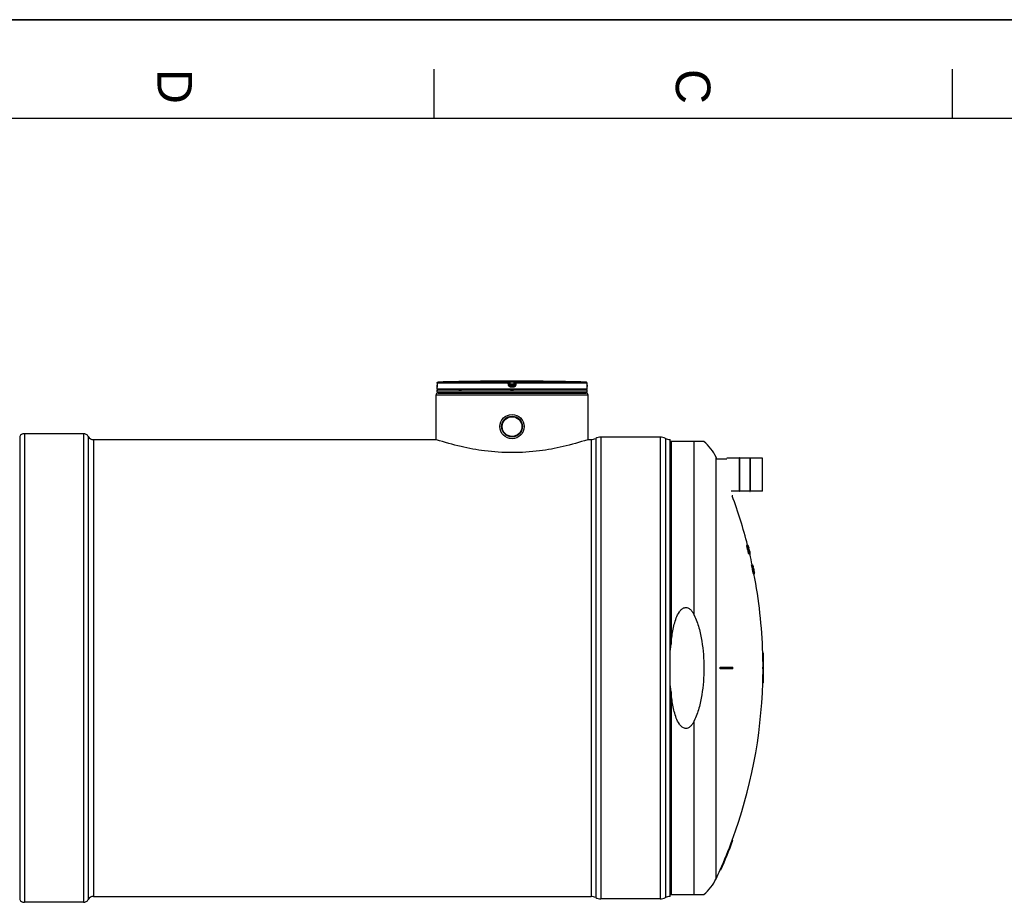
# Model space of a CAD drawing. Header units: millimetres. Extents: x 0 to 420, y 0 to 297.
# Tile 24 of 37: x 221 to 320, y 208 to 297. Entities that reach past the tile are written whole.
import ezdxf

# ---------------------------------------------------------------- set-up
doc = ezdxf.new("R2010")
doc.units = ezdxf.units.MM
doc.header["$LTSCALE"] = 23.1
doc.layers.get('0').update_dxf_attribs({"linetype": 'CONTINUOUS'})
for name, color, linetype in [('01_GLOBAL', 7, 'CONTINUOUS'), ('AXES_REF', 7, 'CONTINUOUS'), ('SURFACES', 7, 'CONTINUOUS')]:
    doc.layers.add(name, color=color, linetype=linetype)
doc.styles.add('TEXTSTYLE_2', font='arial.ttf')

# ---------------------------------------------------------------- blocks, each defined once
blk = doc.blocks.new('MARGEA3_BL0', base_point=(210.000078, 148.5))
at = {"color": 7, "linetype": 'Continuous'}
for p, q in [((420.000078, 297.000001), (0.000078, 297.000001)), ((0.000078, 296.999914), (420, 296.999914)), ((262.500078, 292.000001), (262.500078, 287.000001)), ((315.000078, 292.000001), (315.000078, 287.000001)), ((410.000078, 287.000001), (10.000078, 287.000001))]:
    blk.add_line(p, q, dxfattribs=at)
at = {"color": 7, "linetype": 'Continuous', "style": 'TEXTSTYLE_2', "oblique": 0.00001872}
for s, p in [('D', (234.500078, 292.000001)), ('C', (287.000078, 292.000001))]:
    blk.add_text(s, height=3.5, rotation=270, dxfattribs=at).set_placement(p)

msp = doc.modelspace()

# ---------------------------------------------------------------- linework, layer by layer
at = {"color": 7, "linetype": 'Continuous'}
for p, q in [((0, 297), (420, 297)), ((267.312, 260.362), (267.112, 260.359)), ((267.254, 260.361), (267.228, 260.361)), ((267.311, 260.362), (267.254, 260.361)), ((267.312, 260.362), (267.311, 260.362)), ((267.312, 260.362), (267.312, 260.362)), ((273.721, 260.359), (273.521, 260.362)), ((273.578, 260.361), (273.528, 260.362)), ((262.816, 259.578), (262.816, 259.781)), ((278.016, 259.478), (262.816, 259.478)), ((262.816, 259.278), (262.816, 259.478)), ((262.822, 259.827), (262.821, 259.819)), ((262.823, 259.848), (262.822, 259.837)), ((262.822, 259.837), (262.822, 259.827)), ((262.824, 259.874), (262.823, 259.861)), ((262.823, 259.861), (262.823, 259.848)), ((262.825, 259.921), (262.824, 259.905)), ((262.824, 259.905), (262.824, 259.889)), ((262.824, 259.889), (262.824, 259.874)), ((262.826, 260.182), (262.825, 259.957)), ((262.825, 259.957), (262.825, 259.938)), ((262.825, 259.938), (262.825, 259.921)), ((262.856, 259.478), (262.856, 259.482)), ((277.976, 259.478), (277.976, 259.482)), ((278.008, 259.94), (278.006, 260.182)), ((278.008, 259.923), (278.008, 259.944)), ((278.008, 259.908), (278.008, 259.928)), ((278.009, 259.893), (278.008, 259.912)), ((278.009, 259.879), (278.009, 259.897)), ((278.009, 259.863), (278.009, 259.883)), ((278.01, 259.851), (278.009, 259.866)), ((278.01, 259.841), (278.01, 259.854)), ((278.011, 259.831), (278.01, 259.843)), ((278.011, 259.823), (278.011, 259.833)), ((278.012, 259.81), (278.011, 259.829)), ((278.012, 259.812), (278.011, 259.819)), ((278.012, 259.807), (278.012, 259.812)), ((278.016, 259.578), (278.016, 259.781)), ((278.016, 259.278), (278.016, 259.478)), ((278.016, 259.278), (262.816, 259.278)), ((262.916, 259.178), (262.916, 259.278)), ((262.916, 259.178), (277.916, 259.178)), ((277.916, 259.178), (277.916, 259.278)), ((228.016, 254.458), (262.716, 254.458)), ((262.756, 254.445), (262.716, 254.458)), ((278.116, 254.458), (278.077, 254.445)), ((278.082, 254.447), (278.077, 254.445)), ((278.116, 254.458), (278.416, 254.458)), ((285.416, 254.708), (279.416, 254.708)), ((286.416, 208.178), (286.416, 254.458)), ((289.842, 254.268), (286.416, 254.268)), ((291.154, 252.514), (292.176, 252.514)), ((293.406, 252.584), (292.186, 252.584)), ((293.446, 252.624), (293.406, 252.624)), ((293.406, 252.624), (293.406, 249.204)), ((293.446, 252.624), (293.446, 249.204)), ((294.506, 252.584), (293.446, 252.584)), ((294.506, 252.624), (294.546, 252.624)), ((294.506, 252.624), (294.506, 249.204)), ((294.546, 252.624), (294.546, 249.204)), ((295.766, 252.584), (294.546, 252.584)), ((295.776, 249.254), (295.776, 252.574)), ((293.406, 249.244), (292.598, 249.244)), ((292.777, 248.768), (292.713, 248.768)), ((293.446, 249.204), (293.406, 249.204)), ((294.506, 249.244), (293.446, 249.244)), ((294.506, 249.204), (294.546, 249.204)), ((295.766, 249.244), (294.546, 249.244)), ((294.176, 243.768), (294.332, 243.768)), ((294.177, 243.749), (294.239, 243.749)), ((294.182, 243.711), (294.244, 243.711)), ((294.196, 243.634), (294.258, 243.634)), ((294.214, 243.558), (294.196, 243.634)), ((294.214, 243.558), (294.276, 243.558)), ((294.233, 243.481), (294.295, 243.481)), ((294.254, 243.405), (294.233, 243.481)), ((294.254, 243.405), (294.316, 243.405)), ((294.255, 243.749), (294.285, 243.749)), ((294.276, 243.558), (294.258, 243.634)), ((294.267, 243.711), (294.291, 243.711)), ((294.275, 243.653), (294.268, 243.653)), ((294.269, 243.634), (294.283, 243.634)), ((294.275, 243.596), (294.294, 243.596)), ((294.275, 243.596), (294.288, 243.539)), ((294.283, 243.634), (294.281, 243.639)), ((294.283, 243.634), (294.281, 243.639)), ((294.294, 243.596), (294.283, 243.634)), ((294.284, 243.558), (294.325, 243.558)), ((294.287, 243.768), (294.289, 243.765)), ((294.29, 243.634), (294.307, 243.634)), ((294.305, 243.558), (294.294, 243.596)), ((294.316, 243.405), (294.295, 243.481)), ((294.296, 243.615), (294.311, 243.559)), ((294.298, 243.5), (294.313, 243.443)), ((294.303, 243.481), (294.344, 243.481)), ((294.325, 243.558), (294.307, 243.634)), ((294.311, 243.559), (294.311, 243.558)), ((294.317, 243.653), (294.313, 243.653)), ((294.314, 243.692), (294.324, 243.655)), ((294.315, 243.634), (294.325, 243.634)), ((294.325, 243.634), (294.317, 243.653)), ((294.319, 243.673), (294.338, 243.673)), ((294.322, 243.596), (294.336, 243.596)), ((294.322, 243.596), (294.335, 243.539)), ((294.324, 243.655), (294.335, 243.615)), ((294.324, 243.655), (294.335, 243.615)), ((294.336, 243.596), (294.325, 243.634)), ((294.326, 243.405), (294.364, 243.405)), ((294.328, 243.749), (294.336, 243.749)), ((294.331, 243.558), (294.351, 243.558)), ((294.335, 243.615), (294.35, 243.559)), ((294.335, 243.385), (294.341, 243.385)), ((294.346, 243.558), (294.336, 243.596)), ((294.338, 243.711), (294.346, 243.711)), ((294.348, 243.673), (294.341, 243.673)), ((294.364, 243.405), (294.344, 243.481)), ((294.345, 243.5), (294.36, 243.443)), ((294.355, 243.674), (294.346, 243.711)), ((294.355, 243.674), (294.346, 243.711)), ((294.35, 243.559), (294.351, 243.558)), ((294.351, 243.634), (294.365, 243.634)), ((294.365, 243.634), (294.355, 243.674)), ((294.384, 243.558), (294.365, 243.634)), ((294.37, 243.558), (294.384, 243.558)), ((294.375, 243.596), (294.389, 243.539)), ((294.38, 243.385), (294.384, 243.385)), ((294.389, 243.539), (294.408, 243.462)), ((294.394, 243.462), (294.408, 243.462)), ((294.277, 243.328), (294.339, 243.328)), ((294.292, 243.29), (294.354, 243.29)), ((294.301, 243.27), (294.37, 243.27)), ((294.317, 243.251), (294.379, 243.251)), ((294.319, 243.117), (294.388, 243.117)), ((294.339, 243.041), (294.319, 243.117)), ((294.33, 243.213), (294.391, 243.213)), ((294.346, 243.156), (294.33, 243.213)), ((294.339, 243.041), (294.4, 243.041)), ((294.346, 243.156), (294.407, 243.156)), ((294.365, 243.328), (294.387, 243.328)), ((294.365, 242.945), (294.427, 242.945)), ((294.377, 243.29), (294.4, 243.29)), ((294.4, 243.041), (294.381, 243.117)), ((294.383, 243.27), (294.413, 243.27)), ((294.385, 242.888), (294.447, 242.888)), ((294.388, 243.251), (294.42, 243.251)), ((294.388, 243.251), (294.409, 243.175)), ((294.388, 243.117), (294.403, 243.06)), ((294.407, 243.156), (294.391, 243.213)), ((294.393, 243.098), (294.421, 243.098)), ((294.395, 242.868), (294.552, 242.868)), ((294.399, 243.213), (294.432, 243.213)), ((294.409, 243.041), (294.433, 243.041)), ((294.414, 243.156), (294.447, 243.156)), ((294.433, 243.041), (294.421, 243.098)), ((294.421, 243.002), (294.439, 243.002)), ((294.423, 243.117), (294.436, 243.117)), ((294.427, 243.251), (294.447, 243.175)), ((294.43, 242.983), (294.439, 242.983)), ((294.45, 243.041), (294.431, 243.117)), ((294.447, 243.156), (294.432, 243.213)), ((294.432, 243.079), (294.448, 243.002)), ((294.436, 243.29), (294.449, 243.29)), ((294.436, 243.117), (294.445, 243.082)), ((294.44, 243.041), (294.45, 243.041)), ((294.441, 243.098), (294.461, 243.098)), ((294.445, 243.082), (294.451, 243.06)), ((294.445, 243.082), (294.451, 243.06)), ((294.459, 243.005), (294.45, 243.041)), ((294.459, 243.005), (294.45, 243.041)), ((294.456, 243.041), (294.474, 243.041)), ((294.459, 243.194), (294.472, 243.194)), ((294.476, 242.945), (294.459, 243.005)), ((294.459, 242.945), (294.476, 242.945)), ((294.474, 243.041), (294.461, 243.098)), ((294.464, 243.175), (294.478, 243.175)), ((294.467, 243.002), (294.48, 243.002)), ((294.467, 242.888), (294.494, 242.888)), ((294.47, 243.079), (294.487, 243.002)), ((294.475, 242.983), (294.482, 242.983)), ((294.479, 243.175), (294.497, 243.098)), ((294.482, 242.983), (294.48, 243.002)), ((294.487, 243.079), (294.501, 243.079)), ((294.497, 243.098), (294.511, 243.041)), ((294.52, 243.002), (294.501, 243.079)), ((294.506, 243.002), (294.52, 243.002)), ((294.524, 242.926), (294.538, 242.926)), ((294.533, 242.888), (294.548, 242.888)), ((294.678, 241.768), (294.797, 241.768)), ((294.792, 241.653), (294.769, 241.653)), ((294.792, 241.749), (294.799, 241.749)), ((294.797, 241.768), (294.798, 241.765)), ((294.799, 241.749), (294.799, 241.752)), ((294.801, 241.752), (294.802, 241.749)), ((294.801, 241.711), (294.807, 241.711)), ((294.81, 241.653), (294.801, 241.653)), ((294.805, 241.692), (294.814, 241.653)), ((294.805, 241.634), (294.815, 241.634)), ((294.812, 241.685), (294.807, 241.711)), ((294.81, 241.711), (294.821, 241.66)), ((294.813, 241.596), (294.824, 241.596)), ((294.814, 241.653), (294.822, 241.615)), ((294.824, 241.596), (294.815, 241.634)), ((294.817, 241.673), (294.817, 241.673)), ((294.821, 241.657), (294.817, 241.673)), ((294.818, 241.673), (294.824, 241.647)), ((294.818, 241.634), (294.822, 241.634)), ((294.82, 241.653), (294.822, 241.653)), ((294.822, 241.653), (294.821, 241.657)), ((294.821, 241.405), (294.841, 241.405)), ((294.823, 241.647), (294.822, 241.653)), ((294.827, 241.609), (294.822, 241.634)), ((294.822, 241.615), (294.835, 241.558)), ((294.829, 241.622), (294.823, 241.647)), ((294.836, 241.539), (294.824, 241.596)), ((294.825, 241.539), (294.836, 241.539)), ((294.826, 241.622), (294.827, 241.615)), ((294.827, 241.615), (294.83, 241.615)), ((294.827, 241.615), (294.829, 241.606)), ((294.837, 241.558), (294.827, 241.609)), ((294.832, 241.606), (294.829, 241.622)), ((294.829, 241.606), (294.837, 241.567)), ((294.84, 241.567), (294.832, 241.606)), ((294.833, 241.5), (294.844, 241.5)), ((294.835, 241.558), (294.842, 241.558)), ((294.837, 241.567), (294.839, 241.558)), ((294.842, 241.558), (294.84, 241.567)), ((294.843, 241.519), (294.85, 241.519)), ((294.856, 241.443), (294.844, 241.5)), ((294.844, 241.443), (294.856, 241.443)), ((294.866, 241.443), (294.85, 241.519)), ((294.85, 241.481), (294.862, 241.424)), ((294.852, 241.405), (294.863, 241.405)), ((294.863, 241.405), (294.856, 241.443)), ((294.856, 241.385), (294.865, 241.385)), ((294.858, 241.443), (294.866, 241.443)), ((294.862, 241.424), (294.869, 241.385)), ((294.877, 241.385), (294.866, 241.443)), ((294.869, 241.385), (294.876, 241.347)), ((294.876, 241.347), (294.88, 241.328)), ((294.888, 241.33), (294.877, 241.385)), ((294.878, 241.385), (294.892, 241.316)), ((294.864, 241.29), (294.844, 241.29)), ((294.861, 240.868), (294.981, 240.868)), ((294.889, 241.27), (294.879, 241.27)), ((294.88, 241.328), (294.884, 241.309)), ((294.883, 241.251), (294.894, 241.251)), ((294.884, 241.309), (294.892, 241.27)), ((294.897, 241.284), (294.888, 241.33)), ((294.889, 241.33), (294.908, 241.234)), ((294.891, 241.213), (294.902, 241.213)), ((294.907, 241.233), (294.892, 241.31)), ((294.892, 241.27), (294.901, 241.232)), ((294.893, 241.31), (294.908, 241.234)), ((294.902, 241.213), (294.894, 241.251)), ((294.901, 241.232), (294.912, 241.175)), ((294.914, 241.156), (294.902, 241.213)), ((294.902, 241.156), (294.914, 241.156)), ((294.908, 241.234), (294.919, 241.176)), ((294.914, 241.098), (294.926, 241.098)), ((294.925, 241.041), (294.936, 241.041)), ((294.936, 241.041), (294.926, 241.098)), ((294.931, 241.079), (294.942, 241.022)), ((294.933, 241.002), (294.943, 241.002)), ((294.946, 241.022), (294.936, 241.08)), ((294.943, 241.002), (294.936, 241.041)), ((294.936, 240.983), (294.946, 240.983)), ((294.937, 241.08), (294.948, 241.023)), ((294.937, 241.079), (294.939, 241.079)), ((294.949, 241.031), (294.939, 241.079)), ((294.942, 241.022), (294.949, 240.983)), ((294.957, 240.964), (294.946, 241.022)), ((294.948, 241.023), (294.959, 240.964)), ((294.948, 241.022), (294.951, 241.022)), ((294.951, 241.022), (294.949, 241.031)), ((294.949, 240.983), (294.956, 240.945)), ((294.951, 241.022), (294.95, 241.023)), ((294.96, 240.974), (294.951, 241.022)), ((294.953, 240.964), (294.957, 240.964)), ((294.959, 240.964), (294.962, 240.964)), ((294.962, 240.965), (294.96, 240.974)), ((294.962, 240.965), (294.96, 240.974)), ((295.871, 232.818), (295.811, 232.818)), ((291.493, 231.418), (292.777, 231.418)), ((295.811, 231.418), (295.893, 231.418)), ((292.777, 231.218), (291.493, 231.218)), ((295.893, 231.218), (295.811, 231.218)), ((295.871, 229.818), (295.811, 229.818)), ((292.777, 213.868), (292.713, 213.868)), ((291.559, 210.868), (291.493, 210.868)), ((285.416, 207.928), (279.416, 207.928)), ((286.416, 208.368), (289.842, 208.368))]:
    msp.add_line(p, q, dxfattribs=at)
at = {"color": 9, "linetype": 'Continuous'}
for p, q in [((270.028, 260.281), (270.028, 260.359)), ((270.23, 260.362), (270.23, 260.261)), ((270.23, 260.362), (270.416, 260.362)), ((270.416, 260.362), (270.603, 260.362)), ((270.603, 260.362), (270.603, 260.261)), ((270.805, 260.359), (270.805, 260.281)), ((273.521, 260.362), (273.521, 260.362)), ((262.818, 259.781), (262.816, 259.781)), ((278.016, 259.578), (262.816, 259.578)), ((262.827, 260.181), (262.825, 259.956)), ((262.825, 259.956), (262.825, 259.957)), ((262.827, 260.181), (262.826, 260.182)), ((270.023, 260.181), (262.827, 260.181)), ((262.856, 259.482), (262.889, 259.482)), ((270.028, 260.281), (262.924, 260.281)), ((265.024, 259.482), (265.297, 259.482)), ((270.051, 259.956), (270.023, 260.181)), ((270.127, 260.193), (270.127, 260.272)), ((270.155, 260.047), (270.127, 260.272)), ((270.155, 259.969), (270.127, 260.193)), ((270.155, 260.047), (270.155, 259.969)), ((270.155, 260.047), (270.156, 260.04)), ((270.255, 260.06), (270.23, 260.261)), ((270.603, 260.261), (270.23, 260.261)), ((270.416, 259.781), (270.252, 259.781)), ((270.253, 259.959), (270.255, 259.959)), ((270.578, 260.06), (270.255, 260.06)), ((270.255, 260.06), (270.255, 259.881)), ((270.578, 259.959), (270.255, 259.959)), ((270.416, 259.881), (270.255, 259.881)), ((270.256, 259.482), (270.576, 259.482)), ((270.578, 259.881), (270.416, 259.881)), ((270.58, 259.781), (270.416, 259.781)), ((270.603, 260.261), (270.578, 260.06)), ((270.578, 259.881), (270.578, 260.06)), ((270.579, 259.959), (270.578, 259.959)), ((270.677, 260.047), (270.676, 260.04)), ((270.705, 260.272), (270.677, 260.047)), ((270.705, 260.193), (270.677, 259.969)), ((270.677, 259.969), (270.677, 260.047)), ((270.705, 260.272), (270.705, 260.193)), ((270.81, 260.181), (270.781, 259.956)), ((277.909, 260.281), (270.805, 260.281)), ((278.006, 260.181), (270.81, 260.181)), ((277.944, 259.482), (277.976, 259.482)), ((278.006, 260.181), (278.006, 260.182)), ((278.008, 259.956), (278.006, 260.181)), ((278.008, 259.956), (278.008, 259.957)), ((278.016, 259.781), (278.015, 259.781)), ((278.416, 254.458), (278.416, 208.178)), ((278.887, 254.576), (278.887, 208.061)), ((279.416, 254.708), (279.416, 207.928)), ((285.416, 254.708), (285.416, 207.928)), ((285.946, 254.576), (285.946, 208.061)), ((286.519, 254.268), (286.519, 233.729)), ((288.868, 236.668), (288.868, 254.268)), ((295.766, 249.244), (295.766, 252.584)), ((286.519, 228.908), (286.519, 208.368)), ((288.868, 208.368), (288.868, 225.968))]:
    msp.add_line(p, q, dxfattribs=at)
at = {"color": 7, "linetype": 'Continuous'}
for points in [[(267.228, 260.361), (267.198, 260.36), (267.182, 260.36)], [(273.528, 260.362), (273.522, 260.362), (273.521, 260.362)], [(262.821, 259.819), (262.821, 259.812), (262.821, 259.809), (262.821, 259.806), (262.82, 259.803), (262.82, 259.801), (262.82, 259.8), (262.82, 259.799), (262.82, 259.798)], [(278.013, 259.8), (278.013, 259.799), (278.013, 259.798), (278.013, 259.798), (278.013, 259.798), (278.013, 259.798), (278.013, 259.799), (278.013, 259.801), (278.012, 259.802), (278.012, 259.804), (278.012, 259.807)]]:
    msp.add_lwpolyline(points, dxfattribs=at)
for radius in [1.23, 1.055]:
    msp.add_circle((270.416, 255.778), radius, dxfattribs=at)
for centre, radius, start, end in [((270.416, -28.475), 288.854, 90.65549, 91.48637), ((270.416, -28.472), 288.85, 89.3842, 90.6158), ((270.416, -28.472), 288.85, 88.51363, 89.34452), ((262.916, 259.781), 0.1, 162.87448, 180), ((262.916, 259.578), 0.1, 180, 235.73564), ((262.926, 260.181), 0.1, 91.48637, 179.62893), ((262.882, 259.482), 0.026, 148.62171, 180), ((277.906, 260.181), 0.1, 0.47139, 88.50968), ((277.916, 259.578), 0.1, 304.26436, 360), ((277.95, 259.482), 0.026, 0, 31.37829), ((277.916, 259.781), 0.1, 0, 17.12565), ((278.416, 255.458), 1, 270, 298.07249), ((279.416, 253.583), 1.125, 90, 118.07249), ((285.416, 253.583), 1.125, 61.92751, 90), ((286.416, 255.458), 1, 241.92751, 270), ((286.916, 250.718), 4.6, 25.09189, 50.51032), ((245.487, 231.318), 50.347, 24.89761, 25.09189), ((292.186, 252.574), 0.01, 90, 180), ((295.766, 252.574), 0.01, 0, 90), ((245.487, 231.318), 50.347, 14.31683, 20.27915), ((295.766, 249.254), 0.01, 270, 360), ((291.197, 243.73), 2.98, 0.3691, 0.73727), ((283.976, 242.414), 10.288, 7.24109, 7.45616), ((268.897, 238.887), 25.74, 10.62733, 10.80085), ((245.487, 231.318), 50.241, 14.00977, 14.09982), ((291.255, 243.73), 2.984, 0.36863, 0.73633), ((284.025, 242.414), 10.3, 7.23198, 7.44678), ((291.748, 242.398), 2.848, 28.33073, 28.76934), ((268.928, 238.887), 25.771, 10.61413, 10.78743), ((268.237, 235.262), 27.261, 17.20966, 17.37827), ((275.045, 237.397), 20.233, 18.12739, 18.29865), ((289.18, 243.292), 5.1, 3.85031, 4.06595), ((278.556, 241.122), 15.912, 8.94419, 9.08382), ((261.675, 234.072), 33.988, 16.30728, 16.44186), ((288.4, 241.14), 6.389, 23.02325, 23.16197), ((245.487, 231.318), 50.301, 13.99269, 14.08262), ((291.281, 243.526), 3.012, 4.2407, 4.60604), ((283.984, 242.055), 10.439, 9.12543, 9.33839), ((245.487, 231.318), 50.309, 14.01313, 14.05809), ((291.947, 242.683), 2.58, 24.41998, 24.80987), ((268.874, 238.443), 25.958, 11.53759, 11.7102), ((275.223, 237.878), 19.956, 16.93804, 17.11053), ((245.487, 231.318), 50.381, 14.19474, 14.30708), ((289.178, 243.028), 5.173, 6.7297, 6.94332), ((277.666, 237.741), 17.597, 18.7749, 18.90666), ((278.498, 240.706), 16.085, 10.34884, 10.48754), ((268.268, 235.263), 27.29, 17.18914, 17.35755), ((245.487, 231.318), 50.399, 14.18955, 14.30185), ((245.487, 231.318), 50.349, 13.97918, 14.06902), ((288.431, 240.855), 6.423, 23.19832, 23.38431), ((292.266, 243.253), 2.129, 13.4655, 13.99599), ((245.487, 231.318), 50.354, 14.00014, 14.04506), ((283.756, 241.12), 10.902, 13.74572, 13.95302), ((245.487, 231.318), 50.389, 13.25084, 14.1922), ((245.487, 231.318), 50.392, 13.25008, 14.19138), ((291.862, 242.051), 2.816, 27.84968, 28.29119), ((283.253, 239.379), 11.793, 19.56417, 19.76177), ((277.863, 238.216), 17.305, 17.44638, 17.57935), ((291.205, 242.871), 3.252, 13.57442, 13.92176), ((268.407, 235.738), 27.066, 16.28566, 16.45466), ((278.255, 239.639), 16.599, 13.79347, 13.92964), ((288.653, 241.224), 6.121, 20.68052, 20.87225), ((247.192, 231.809), 48.632, 13.86369, 13.9799), ((292.055, 242.33), 2.557, 23.9143, 24.38448), ((283.462, 239.812), 11.494, 17.81284, 18.01347), ((245.487, 231.318), 50.406, 13.60433, 13.94049), ((245.487, 231.318), 50.406, 13.60452, 13.94068), ((283.119, 239.162), 11.911, 20.27557, 20.47209), ((290.645, 241.49), 4.067, 25.96901, 26.26947), ((290.701, 241.546), 3.998, 25.24261, 25.54639), ((277.754, 237.793), 17.439, 18.10649, 18.23892), ((283.169, 239.163), 11.922, 20.25198, 20.44829), ((257.343, 232.695), 38.415, 15.47502, 15.62324), ((245.487, 231.318), 50.273, 13.5739, 13.61881), ((290.704, 241.491), 4.069, 25.94044, 26.24067), ((268.373, 235.516), 27.141, 16.55886, 16.72763), ((279.917, 237.944), 15.289, 18.86659, 19.09425), ((290.76, 241.547), 4, 25.21464, 25.51816), ((277.797, 237.794), 17.456, 18.08508, 18.21736), ((291.876, 241.502), 2.866, 28.46198, 28.89831), ((283.389, 239.603), 11.611, 18.51208, 18.71148), ((290.916, 241.809), 3.785, 22.70684, 23.02139), ((257.359, 232.696), 38.459, 15.45641, 15.60446), ((268.365, 235.148), 27.214, 16.77423, 16.90059), ((268.503, 235.987), 26.922, 15.65368, 15.82304), ((245.487, 231.318), 50.333, 13.53496, 13.60224), ((245.487, 231.318), 50.339, 13.51091, 13.62301), ((290.963, 241.858), 3.728, 21.94658, 22.26426), ((277.985, 238.263), 17.176, 16.75034, 16.8838), ((290.775, 241.218), 4.059, 25.77648, 26.07707), ((279.964, 237.945), 15.303, 18.84447, 19.07189), ((278.679, 240.58), 15.945, 8.73989, 8.87916), ((291.443, 242.966), 2.996, 0.33016, 0.69635), ((245.487, 231.318), 50.401, 13.62818, 13.7402), ((245.487, 231.318), 50.376, 13.50082, 13.61284), ((245.487, 231.318), 50.371, 13.52434, 13.59156), ((291.936, 241.503), 2.867, 28.4317, 28.86771), ((269.049, 238.294), 25.832, 10.33006, 10.5028), ((245.487, 231.318), 50.404, 13.62727, 13.73928), ((268.5, 235.621), 26.996, 15.86899, 15.99578), ((284.209, 241.618), 10.337, 7.05447, 7.26842), ((292.5, 242.976), 1.969, 356.86977, 357.42774), ((290.986, 241.535), 3.777, 22.53877, 22.8536), ((278.619, 240.165), 16.113, 10.1428, 10.28118), ((280.169, 238.406), 15.009, 17.37332, 17.60324), ((247.199, 231.666), 48.659, 13.56557, 13.68157), ((268.992, 237.85), 26.01, 11.25372, 11.42581), ((245.487, 231.318), 50.347, 11.97949, 13.26221), ((292.137, 241.788), 2.6, 24.54312, 25.00784), ((284.164, 241.26), 10.471, 8.94229, 9.15448), ((292.543, 242.81), 1.967, 1.697, 2.25518), ((278.369, 239.09), 16.618, 13.61573, 13.75163), ((268.791, 236.717), 26.486, 13.55682, 13.72733), ((291.353, 242.214), 3.264, 13.62384, 13.96992), ((283.925, 240.319), 10.929, 13.59313, 13.79979), ((292.471, 242.367), 2.141, 13.55074, 14.07853), ((245.487, 231.318), 50.289, 10.94701, 11.99331), ((245.487, 231.318), 50.349, 10.93379, 11.97879), ((245.487, 231.318), 50.377, 11.83854, 11.97209), ((245.487, 231.318), 50.355, 11.55465, 11.84391), ((245.487, 231.318), 50.382, 10.9266, 11.9709), ((292.621, 241.066), 2.276, 17.47896, 17.98514), ((275.93, 237.239), 19.393, 13.27322, 13.44766), ((293.749, 241.608), 1.06, 7.84367, 8.7151), ((293.33, 241.397), 1.514, 13.558, 14.08768), ((284.32, 239.763), 10.666, 10.52422, 10.73355), ((245.487, 231.318), 50.386, 11.52525, 11.83655), ((284.222, 239.413), 10.835, 12.24494, 12.45226), ((289.348, 240.146), 5.667, 15.22767, 15.42843), ((269.167, 236.628), 26.138, 11.04219, 11.15613), ((292.793, 241.336), 2.051, 8.89284, 9.43464), ((278.805, 238.553), 16.312, 10.84201, 10.95617), ((245.487, 231.318), 50.399, 11.6332, 11.72212), ((245.487, 231.318), 50.397, 11.65592, 11.70038), ((245.487, 231.318), 50.375, 11.41668, 11.55003), ((245.487, 231.318), 50.407, 11.67588, 11.72034), ((289.647, 240.668), 5.268, 7.82941, 8.0397), ((245.487, 231.318), 50.355, 10.93263, 11.42125), ((245.487, 231.318), 50.386, 11.05895, 11.39194), ((289.438, 239.811), 5.643, 14.7902, 14.99137), ((272.041, 236.872), 23.278, 10.6547, 10.79909), ((245.487, 231.318), 50.399, 11.16684, 11.27781), ((245.487, 231.318), 50.397, 11.18951, 11.25609), ((272.064, 236.876), 23.255, 10.41419, 10.65471), ((272.406, 236.866), 22.921, 10.59289, 10.83698), ((245.487, 231.318), 50.347, 1.70728, 10.9344), ((289.729, 240.31), 5.26, 7.35914, 7.56951), ((276.347, 237.798), 18.873, 9.42175, 9.59857), ((245.487, 231.318), 50.402, 10.92233, 11.0332), ((245.487, 231.318), 50.407, 10.92115, 11.032), ((292.971, 240.707), 2.003, 4.61752, 5.1673), ((245.487, 231.318), 50.347, 0.1138, 1.70728), ((245.487, 231.318), 50.407, 0.11367, 1.70525), ((245.487, 231.318), 46.007, 359.87546, 0.12454), ((245.487, 231.318), 46.072, 359.87564, 0.12436), ((245.487, 231.318), 47.29, 359.87884, 0.12116), ((245.487, 231.318), 50.325, 359.88615, 0.11385), ((245.487, 231.318), 50.385, 359.88628, 0.11372), ((245.487, 231.318), 50.407, 359.88633, 0.11367), ((245.487, 231.318), 50.347, 358.29272, 359.8862), ((245.487, 231.318), 50.407, 358.29475, 359.88633), ((245.487, 231.318), 50.347, 339.72085, 358.29272), ((245.487, 231.318), 50.347, 336.03481, 339.72081), ((245.487, 231.318), 50.407, 336.06512, 339.746), ((245.487, 231.318), 50.347, 334.90811, 336.03486), ((286.916, 211.918), 4.6, 309.48968, 334.90811), ((278.416, 207.178), 1, 61.92751, 90), ((279.416, 209.053), 1.125, 241.92751, 270), ((285.416, 209.053), 1.125, 270, 298.07249), ((286.416, 207.178), 1, 90, 118.07249)]:
    msp.add_arc(centre, radius, start, end, dxfattribs=at)
at = {"color": 9, "linetype": 'Continuous'}
for centre, radius, start, end in [((259.404, 259.972), 3.421, 357.85236, 359.726), ((262.928, 260.177), 0.104, 112.01648, 113.76901), ((262.928, 260.177), 0.104, 106.67488, 112.02116), ((262.928, 260.179), 0.102, 102.77751, 106.67429), ((262.927, 260.181), 0.0996, 99.31344, 102.77746), ((262.926, 260.186), 0.0951, 91.54035, 99.35142), ((271.241, 252.158), 7.963, 97.11548, 97.47489), ((269.592, 252.158), 7.963, 82.52511, 82.88452), ((277.906, 260.186), 0.0951, 80.77303, 88.46162), ((277.906, 260.182), 0.099, 79.08428, 80.81472), ((277.905, 260.18), 0.101, 73.52092, 79.07067), ((277.905, 260.178), 0.103, 71.97966, 73.5335), ((277.905, 260.177), 0.104, 65.34706, 71.97453), ((277.905, 260.178), 0.103, 58.80204, 65.35741), ((281.477, 259.973), 3.47, 180.28324, 182.05321)]:
    msp.add_arc(centre, radius, start, end, dxfattribs=at)
for points, knots in [([(270.028, 260.359), (270.028, 260.364), (270.06, 260.354), (270.091, 260.365), (270.158, 260.36), (270.204, 260.362), (270.23, 260.362)], [0, 0, 0, 0, 0.076793, 0.294399, 0.618544, 1, 1, 1, 1]), ([(270.603, 260.362), (270.629, 260.362), (270.675, 260.36), (270.742, 260.365), (270.773, 260.354), (270.805, 260.364), (270.805, 260.359)], [0, 0, 0, 0, 0.380898, 0.704707, 0.922316, 1, 1, 1, 1]), ([(262.823, 259.844), (262.822, 259.829), (262.815, 259.815), (262.824, 259.781), (262.818, 259.781)], [0, 0, 0, 0, 0.737028, 1, 1, 1, 1]), ([(262.818, 259.781), (262.818, 259.784), (262.818, 259.79), (262.819, 259.796), (262.82, 259.799)], [0, 0, 0, 0, 0.497733, 1, 1, 1, 1]), ([(270.023, 260.181), (270.023, 260.204), (270.031, 260.231), (270.019, 260.276), (270.028, 260.281)], [0, 0, 0, 0, 0.696676, 1, 1, 1, 1]), ([(270.023, 260.181), (270.047, 260.185), (270.084, 260.185), (270.111, 260.194), (270.127, 260.191), (270.127, 260.193)], [0, 0, 0, 0, 0.702528, 0.921269, 1, 1, 1, 1]), ([(270.051, 259.956), (270.076, 259.959), (270.11, 259.967), (270.141, 259.964), (270.154, 259.971), (270.155, 259.969)], [0, 0, 0, 0, 0.703014, 0.921451, 1, 1, 1, 1]), ([(270.252, 259.781), (270.205, 259.781), (270.107, 259.816), (270.057, 259.909), (270.051, 259.956)], [0, 0, 0, 0, 0.499748, 1, 1, 1, 1]), ([(270.127, 260.272), (270.127, 260.274), (270.144, 260.267), (270.17, 260.272), (270.206, 260.263), (270.23, 260.261)], [0, 0, 0, 0, 0.078331, 0.297814, 1, 1, 1, 1]), ([(270.205, 260.054), (270.193, 260.052), (270.182, 260.045), (270.155, 260.051), (270.155, 260.047)], [0, 0, 0, 0, 0.731988, 1, 1, 1, 1]), ([(270.252, 259.781), (270.252, 259.804), (270.259, 259.835), (270.248, 259.873), (270.255, 259.881)], [0, 0, 0, 0, 0.697837, 1, 1, 1, 1]), ([(270.58, 259.781), (270.58, 259.804), (270.574, 259.835), (270.584, 259.873), (270.578, 259.881)], [0, 0, 0, 0, 0.697838, 1, 1, 1, 1]), ([(270.781, 259.956), (270.775, 259.909), (270.726, 259.816), (270.628, 259.781), (270.58, 259.781)], [0, 0, 0, 0, 0.498891, 1, 1, 1, 1]), ([(270.603, 260.261), (270.627, 260.263), (270.663, 260.272), (270.689, 260.267), (270.705, 260.274), (270.705, 260.272)], [0, 0, 0, 0, 0.703406, 0.922256, 1, 1, 1, 1]), ([(270.677, 260.047), (270.677, 260.051), (270.65, 260.045), (270.64, 260.052), (270.628, 260.054)], [0, 0, 0, 0, 0.268012, 1, 1, 1, 1]), ([(270.781, 259.956), (270.757, 259.959), (270.723, 259.967), (270.692, 259.964), (270.679, 259.971), (270.677, 259.969)], [0, 0, 0, 0, 0.703014, 0.921451, 1, 1, 1, 1]), ([(270.81, 260.181), (270.785, 260.185), (270.749, 260.185), (270.722, 260.194), (270.705, 260.191), (270.705, 260.193)], [0, 0, 0, 0, 0.702528, 0.921269, 1, 1, 1, 1]), ([(270.81, 260.181), (270.81, 260.204), (270.802, 260.231), (270.814, 260.276), (270.805, 260.281)], [0, 0, 0, 0, 0.696676, 1, 1, 1, 1]), ([(278.015, 259.781), (278.009, 259.781), (278.018, 259.817), (278.01, 259.832), (278.01, 259.849)], [0, 0, 0, 0, 0.262647, 1, 1, 1, 1]), ([(278.015, 259.781), (278.015, 259.784), (278.014, 259.79), (278.013, 259.796), (278.013, 259.799)], [0, 0, 0, 0, 0.497732, 1, 1, 1, 1])]:
    msp.add_open_spline(points, degree=3, knots=knots, dxfattribs=at)
for points in [[(270.028, 260.359), (270.072, 260.359), (270.122, 260.315), (270.127, 260.272)], [(270.805, 260.359), (270.761, 260.359), (270.711, 260.315), (270.705, 260.272)], [(262.827, 260.181), (262.827, 260.217), (262.853, 260.258), (262.886, 260.272)], [(270.028, 260.281), (270.072, 260.281), (270.122, 260.237), (270.127, 260.193)], [(270.255, 259.881), (270.21, 259.881), (270.161, 259.925), (270.155, 259.969)], [(270.677, 259.969), (270.672, 259.925), (270.622, 259.881), (270.578, 259.881)], [(270.705, 260.193), (270.711, 260.237), (270.761, 260.281), (270.805, 260.281)], [(278.006, 260.181), (278.006, 260.214), (277.986, 260.249), (277.958, 260.266)]]:
    msp.add_open_spline(points, degree=3, dxfattribs=at)
at = {"color": 7, "linetype": 'Continuous'}
for points in [[(270.156, 260.04), (270.165, 259.999), (270.211, 259.96), (270.253, 259.959)], [(270.676, 260.04), (270.668, 259.999), (270.621, 259.96), (270.579, 259.959)], [(286.416, 232.723), (286.452, 233.058), (286.488, 233.393), (286.519, 233.729)], [(286.519, 228.908), (286.488, 229.244), (286.452, 229.579), (286.416, 229.914)]]:
    msp.add_open_spline(points, degree=3, dxfattribs=at)
for points, knots in [([(278.077, 254.445), (277.257, 254.174), (275.646, 253.715), (273.083, 253.252), (270.416, 253.08), (267.75, 253.252), (265.187, 253.715), (263.576, 254.174), (262.756, 254.445)], [0, 0, 0, 0, 0.16611, 0.321472, 0.5, 0.678528, 0.83389, 1, 1, 1, 1]), ([(286.519, 233.729), (286.56, 234.18), (286.644, 234.857), (286.835, 235.745), (287.035, 236.395), (287.279, 236.913), (287.565, 237.266), (287.811, 237.426), (288.039, 237.457), (288.264, 237.41), (288.501, 237.239), (288.709, 236.97), (288.819, 236.77), (288.868, 236.668)], [0, 0, 0, 0, 0.250388, 0.3756, 0.500773, 0.625755, 0.688243, 0.750355, 0.781543, 0.812738, 0.87492, 0.937423, 1, 1, 1, 1]), ([(288.868, 236.668), (289.067, 236.258), (289.373, 235.392), (289.748, 233.604), (289.904, 231.318), (289.748, 229.033), (289.373, 227.244), (289.067, 226.379), (288.868, 225.968)], [0, 0, 0, 0, 0.124965, 0.250021, 0.5, 0.749979, 0.875035, 1, 1, 1, 1]), ([(288.868, 225.968), (288.819, 225.866), (288.709, 225.667), (288.501, 225.398), (288.264, 225.227), (288.039, 225.18), (287.811, 225.21), (287.565, 225.371), (287.279, 225.724), (287.035, 226.241), (286.835, 226.892), (286.644, 227.78), (286.56, 228.456), (286.519, 228.908)], [0, 0, 0, 0, 0.062577, 0.12508, 0.187262, 0.218457, 0.249646, 0.311758, 0.374246, 0.499227, 0.6244, 0.749612, 1, 1, 1, 1])]:
    msp.add_open_spline(points, degree=3, knots=knots, dxfattribs=at)
at = {"layer": '01_GLOBAL', "color": 9, "linetype": 'Continuous'}
msp.add_line((262.716, 258.978), (278.116, 258.978), dxfattribs=at)
at = {"layer": '01_GLOBAL', "color": 7, "linetype": 'Continuous'}
for p, q in [((262.716, 254.458), (262.716, 258.978)), ((262.916, 259.178), (277.916, 259.178)), ((278.116, 254.458), (278.116, 258.978))]:
    msp.add_line(p, q, dxfattribs=at)
for centre, start, end in [((262.916, 258.978), 90, 180), ((277.916, 258.978), 0, 90)]:
    msp.add_arc(centre, 0.2, start, end, dxfattribs=at)
at = {"layer": 'AXES_REF', "color": 9, "linetype": 'Continuous'}
for p, q in [((220.546, 254.776), (220.546, 207.861)), ((221.016, 255.058), (221.016, 207.578)), ((227.016, 255.058), (227.016, 207.578)), ((227.487, 254.776), (227.487, 207.861)), ((228.016, 254.458), (228.016, 208.178)), ((291.082, 209.968), (291.082, 252.669))]:
    msp.add_line(p, q, dxfattribs=at)
at = {"layer": 'AXES_REF', "color": 7, "linetype": 'Continuous'}
for p, q in [((227.016, 255.058), (221.016, 255.058)), ((227.016, 207.578), (221.016, 207.578)), ((228.016, 208.178), (278.416, 208.178))]:
    msp.add_line(p, q, dxfattribs=at)
for radius in [1.05, 1]:
    msp.add_circle((270.416, 255.778), radius, dxfattribs=at)
for centre, radius, start, end in [((221.016, 254.525), 0.533, 90, 151.92751), ((227.016, 254.525), 0.533, 28.07249, 90), ((228.016, 255.058), 0.6, 208.07249, 270), ((221.016, 208.112), 0.533, 208.07249, 270), ((227.016, 208.112), 0.533, 270, 331.92751), ((228.016, 207.578), 0.6, 90, 151.92751)]:
    msp.add_arc(centre, radius, start, end, dxfattribs=at)
at = {"layer": 'SURFACES', "color": 7, "linetype": 'Continuous'}
msp.add_arc((245.487, 231.318), 50.407, 14.1647, 14.18956, dxfattribs=at)

# ---------------------------------------------------------------- block references
at = {"color": 7, "linetype": 'Continuous'}
msp.add_blockref('MARGEA3_BL0', (210, 148.5), dxfattribs=at)

doc.saveas('drawing.dxf')
